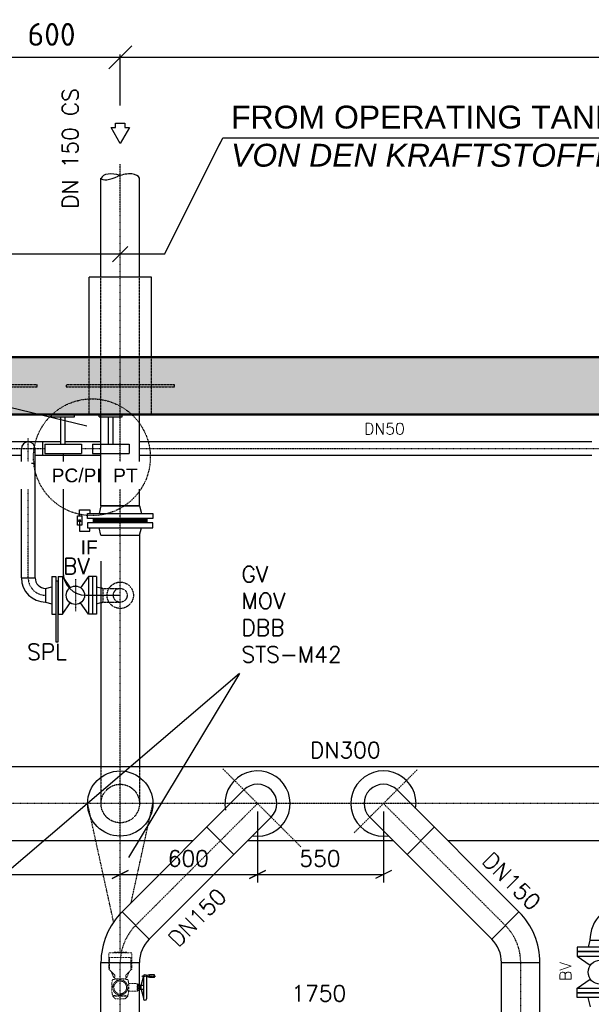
# Model space of a CAD drawing. Header units: millimetres. Extents: x -197187 to 241957296, y -45270 to 70505.
# Tile 74 of 116: x 47860 to 50358, y 11575 to 15877. Entities that reach past the tile are written whole.
import ezdxf
from ezdxf.enums import TextEntityAlignment as Align

# ---------------------------------------------------------------- set-up
doc = ezdxf.new("R2010")
doc.units = ezdxf.units.MM
doc.header["$LTSCALE"] = 0.5
doc.linetypes.add('DASHDOT', pattern=[1, 0.5, -0.25, 0, -0.25])
doc.linetypes.add('HIDDEN', pattern=[0.375, 0.25, -0.125])
for name, color, linetype in [('15', 7, 'Continuous'), ('41', 7, 'Continuous'), ('BEMAßUNG', 7, 'Continuous'), ('Beschriftung', 7, 'Continuous'), ('P-MU050ENTL', 7, 'Continuous'), ('P-MU150AUSL', 7, 'Continuous'), ('P-MU150EINL', 7, 'Continuous'), ('P-MU200AUSL', 7, 'Continuous'), ('P-MU200EINL', 7, 'Continuous'), ('P-MU250AUSL', 7, 'Continuous'), ('P-MU300AUSL', 7, 'Continuous')]:
    doc.layers.add(name, color=color, linetype=linetype)
doc.styles.add('LBB3.5M1000', font='isocp.shx', dxfattribs={"height": 3.5})
doc.styles.add('ROMANS', font='ROMANS', dxfattribs={"height": 0.2})
doc.styles.get("Standard").update_dxf_attribs({"font": 'isocpeur.ttf'})
doc.dimstyles.new('DIN', dxfattribs={"dimtxt": 2.5, "dimasz": 2.5, "dimexe": 1.25, "dimexo": 0.625, "dimtad": 1, "dimtih": 1, "dimdec": 4, "dimdsep": 46, "dimlunit": 6, "dimtxsty": 'Standard', "dimcen": 2.5, "dimadec": 0, "dimazin": 0, "dimtfac": 1, "dimtdec": 4, "dimtmove": 0, "dimatfit": 3, "dimfxl": 0, "dimtvp": 1, "dimtolj": 1, "dimtzin": 0, "dimarcsym": 0})

# ---------------------------------------------------------------- blocks, each defined once
blk = doc.blocks.new('_Oblique')
at = {"color": 0, "linetype": 'ByBlock', "lineweight": -2}
blk.add_line((-0.5, -0.5), (0.5, 0.5), dxfattribs=at)
blk = doc.blocks.new('*D27')
at = {"layer": 'BEMAßUNG', "color": 0, "lineweight": -2, "transparency": 16777216}
for p, q in [((48299.1, 15502), (48299.1, 15724.9)), ((48299.1, 15712.4), (53049.1, 15712.4)), ((53049.1, 15502), (53049.1, 15724.9))]:
    blk.add_line(p, q, dxfattribs=at)
at = {"layer": 'DEFPOINTS', "color": 0, "transparency": 16777216}
for p in [(53049.1, 15712.4), (48299.1, 14402), (53049.1, 14402)]:
    blk.add_point(p, dxfattribs=at)
at = {"layer": 'BEMAßUNG', "color": 0, "lineweight": -2, "transparency": 16777216, "xscale": 100, "yscale": 100, "zscale": 100, "rotation": 180}
blk.add_blockref('_Oblique', (48299.1, 15712.4), dxfattribs=at)
at = {"layer": 'BEMAßUNG', "color": 0, "lineweight": -2, "transparency": 16777216, "xscale": 100, "yscale": 100, "zscale": 100}
blk.add_blockref('_Oblique', (53049.1, 15712.4), dxfattribs=at)
at = {"layer": 'BEMAßUNG', "color": 0, "transparency": 16777216, "insert": (50674.1, 15812.4), "char_height": 100, "attachment_point": 5}
blk.add_mtext('\\A1;4.750', dxfattribs=at)
blk = doc.blocks.new('*D28')
at = {"layer": 'BEMAßUNG', "color": 0, "lineweight": -2, "transparency": 16777216}
for p, q in [((47699.1, 15502), (47699.1, 15724.9)), ((47699.1, 15712.4), (48299.1, 15712.4)), ((48299.1, 15502), (48299.1, 15724.9))]:
    blk.add_line(p, q, dxfattribs=at)
at = {"layer": 'DEFPOINTS', "color": 0, "transparency": 16777216}
for p in [(48299.1, 15712.4), (47699.1, 14402), (48299.1, 14402)]:
    blk.add_point(p, dxfattribs=at)
at = {"layer": 'BEMAßUNG', "color": 0, "lineweight": -2, "transparency": 16777216, "xscale": 100, "yscale": 100, "zscale": 100, "rotation": 180}
blk.add_blockref('_Oblique', (47699.1, 15712.4), dxfattribs=at)
at = {"layer": 'BEMAßUNG', "color": 0, "lineweight": -2, "transparency": 16777216, "xscale": 100, "yscale": 100, "zscale": 100}
blk.add_blockref('_Oblique', (48299.1, 15712.4), dxfattribs=at)
at = {"layer": 'BEMAßUNG', "color": 0, "transparency": 16777216, "insert": (47999.1, 15812.4), "char_height": 100, "attachment_point": 5}
blk.add_mtext('\\A1;600', dxfattribs=at)

msp = doc.modelspace()

# ---------------------------------------------------------------- hatches: boundary and pattern name
h = msp.add_hatch(color=256)
h.dxf.hatch_style = 1
h.paths.add_polyline_path([(48121.628, 13694.267), (48127.038, 13684.896), (48116.217, 13684.896)])
at = {"lineweight": 5}
h = msp.add_hatch(dxfattribs=at)
h.set_pattern_fill('NET3', color=256)
h.set_pattern_definition([(0, (93418.0402, 17796.4478), (0, 3.175), []), (60, (93418.0402, 17796.4478), (-2.74963066, 1.5875), []), (120, (93418.0402, 17796.4478), (-2.74963066, -1.5875), [])])
h.paths.add_polyline_path([(48181.632, 13679.018), (48181.632, 13697.018), (48416.632, 13697.018), (48416.632, 13679.018)])

# ---------------------------------------------------------------- linework, layer by layer
for p, q in [((48214.982, 13752.018), (48206.632, 13719.018)), ((48214.982, 13752.018), (48383.282, 13752.018)), ((48383.282, 13752.018), (48391.632, 13719.018)), ((48181.632, 13679.018), (48181.632, 13697.018)), ((48416.632, 13679.018), (48416.632, 13697.018)), ((48383.282, 13624.018), (48391.632, 13657.018)), ((48214.982, 13624.018), (48214.982, 12614.018)), ((48383.282, 13624.018), (48383.282, 12614.018))]:
    msp.add_line(p, q)
at = {"linetype": 'Continuous', "ltscale": 10}
msp.add_line((48214.981, 13752.018), (48383.281, 13752.018), dxfattribs=at)
msp.add_lwpolyline([(48121.628, 13708.267), (48121.628, 13734.692), (48166.174, 13734.692), (48166.174, 13719.019)])
for points in [[(48130.618, 13667.772), (48112.636, 13667.772), (48112.637, 13708.267), (48130.619, 13708.267)], [(48121.628, 13694.267), (48127.038, 13684.896), (48116.217, 13684.896)], [(48156.632, 13719.018), (48441.632, 13719.018), (48441.632, 13697.018), (48156.632, 13697.018)], [(48156.632, 13657.018), (48441.632, 13657.018), (48441.632, 13679.018), (48156.632, 13679.018)]]:
    msp.add_lwpolyline(points, close=True)
msp.add_circle((48299.132, 12452.018), 142.5)
at = {"layer": '15', "linetype": 'Continuous', "ltscale": 10}
msp.add_line((48334.132, 12159.518), (48264.132, 12124.518), dxfattribs=at)
at = {"layer": '41', "linetype": 'Continuous', "lineweight": 50, "ltscale": 10}
for p, q in [((55406.615, 14402.018), (42299.132, 14402.018)), ((54949.132, 14152.018), (42549.132, 14152.018))]:
    msp.add_line(p, q, dxfattribs=at)
at = {"layer": '41', "linetype": 'Continuous', "ltscale": 10}
for p, q in [((47999.132, 14142.018), (47999.132, 14152.018)), ((47999.132, 14142.018), (48099.132, 14142.018)), ((48039.132, 14022.018), (48039.132, 14142.018)), ((48059.132, 14022.018), (48059.132, 14142.018)), ((48099.132, 14142.018), (48099.132, 14152.018)), ((48207.639, 14142.018), (48207.639, 14152.018)), ((48207.639, 14142.018), (48307.639, 14142.018)), ((48247.639, 14022.018), (48247.639, 14142.018)), ((48267.639, 14022.018), (48267.639, 14142.018)), ((48307.639, 14142.018), (48307.639, 14152.018)), ((47961.132, 13971.868), (47961.132, 14032.168)), ((47969.132, 14022.018), (48129.132, 14022.018)), ((47969.132, 14022.018), (47969.132, 13982.018)), ((47969.132, 13982.018), (48129.132, 13982.018)), ((48049.132, 13982.018), (48049.132, 13438.018)), ((48129.132, 14022.018), (48129.132, 13982.018)), ((48177.639, 14022.018), (48337.639, 14022.018)), ((48177.639, 14022.018), (48177.639, 13982.018)), ((48177.639, 13982.018), (48337.639, 13982.018)), ((48337.639, 14022.018), (48337.639, 13982.018)), ((47927.282, 13938.018), (47866.982, 13938.018)), ((48149.132, 13362.018), (48299.568, 13362.018))]:
    msp.add_line(p, q, dxfattribs=at)
msp.add_arc((48149.132, 13462.018), 100, 180, 270, dxfattribs=at)
at = {"layer": 'BEMAßUNG', "linetype": 'Continuous', "ltscale": 10}
for p, q in [((48899.132, 12417.018), (48899.132, 12107.018)), ((49449.132, 12417.018), (49449.132, 12107.018)), ((45349.132, 12142.018), (49449.132, 12142.018)), ((48264.132, 12124.518), (48334.132, 12159.518)), ((48934.132, 12159.518), (48864.132, 12124.518)), ((48864.132, 12124.518), (48934.132, 12159.518)), ((49484.132, 12159.518), (49414.132, 12124.518))]:
    msp.add_line(p, q, dxfattribs=at)
at = {"layer": 'Beschriftung'}
for p, q in [((48332.525, 14885.611), (48265.739, 14818.825)), ((48493.015, 14852.218), (46439.414, 14852.218)), ((45748.647, 14689.561), (48153.283, 14101.728))]:
    msp.add_line(p, q, dxfattribs=at)
at = {"layer": 'P-MU050ENTL', "linetype": 'Continuous', "ltscale": 10}
for p, q in [((48039.132, 14032.168), (47783.282, 14032.168)), ((48214.982, 14032.168), (48059.132, 14032.168)), ((50360.476, 14032.168), (48383.282, 14032.168)), ((47866.982, 13438.018), (47866.982, 14002.018)), ((47927.282, 13438.018), (47927.282, 14002.018)), ((47866.982, 13971.868), (47783.282, 13971.868)), ((48214.982, 13971.868), (47927.282, 13971.868)), ((50360.476, 13971.868), (48383.282, 13971.868)), ((47866.982, 13438.018), (47927.282, 13438.018)), ((48000.132, 13444.518), (48000.132, 13279.518)), ((48000.132, 13444.518), (48018.132, 13444.518)), ((48018.132, 13444.518), (48018.132, 13279.518)), ((48028.132, 13444.518), (48028.132, 13279.518)), ((48028.132, 13444.518), (48046.132, 13444.518)), ((48046.132, 13444.518), (48080.395, 13394.928)), ((48046.132, 13444.518), (48046.132, 13279.518)), ((48160.132, 13444.518), (48125.869, 13394.928)), ((48160.132, 13444.518), (48160.132, 13279.518)), ((48189.582, 13444.518), (48160.132, 13444.518)), ((48178.132, 13444.518), (48178.132, 13279.518)), ((48196.132, 13444.518), (48189.582, 13444.518)), ((48196.132, 13444.518), (48196.132, 13279.518)), ((47973.132, 13392.168), (48000.132, 13399.403)), ((47973.132, 13392.168), (47973.132, 13331.868)), ((48196.132, 13399.403), (48214.982, 13394.352)), ((47973.132, 13331.868), (48000.132, 13324.634)), ((48046.132, 13279.518), (48080.395, 13329.109)), ((48160.132, 13279.518), (48125.87, 13329.109)), ((48196.132, 13324.634), (48214.982, 13329.685)), ((48000.132, 13279.518), (48018.132, 13279.518)), ((48028.132, 13279.518), (48046.132, 13279.518)), ((48189.582, 13279.518), (48160.132, 13279.518)), ((48196.132, 13279.518), (48189.582, 13279.518))]:
    msp.add_line(p, q, dxfattribs=at)
at = {"layer": 'P-MU050ENTL', "linetype": 'DASHDOT', "ltscale": 10}
for p, q in [((47897.132, 13438.018), (47897.132, 14048.778)), ((47969.132, 14002.018), (47783.282, 14002.018)), ((48214.982, 14002.018), (48129.132, 14002.018)), ((51669.132, 14002.018), (48383.282, 14002.018)), ((48103.132, 13432.018), (48103.132, 13292.018))]:
    msp.add_line(p, q, dxfattribs=at)
at = {"layer": 'P-MU050ENTL', "linetype": 'Continuous', "ltscale": 10}
msp.add_lwpolyline([(48018.132, 13159.018), (48028.132, 13159.018), (48028.132, 13424.018), (48018.132, 13424.018)], close=True, dxfattribs=at)
msp.add_circle((48103.132, 13362.018), 40, dxfattribs=at)
for centre, radius, start, end in [((47897.132, 14002.018), 30.15, 0, 180), ((47973.132, 13438.018), 106.15, 180, 270), ((47973.132, 13438.018), 45.85, 180, 270)]:
    msp.add_arc(centre, radius, start, end, dxfattribs=at)
at = {"layer": 'P-MU050ENTL', "linetype": 'DASHDOT', "ltscale": 10}
msp.add_arc((47973.132, 13438.018), 76, 180, 270, dxfattribs=at)
at = {"layer": 'P-MU150AUSL', "linetype": 'Continuous', "ltscale": 10}
for p, q in [((48214.982, 14752.018), (48214.982, 15183.849)), ((48383.282, 14752.018), (48383.282, 15183.849)), ((48162.632, 14402.018), (48162.632, 14752.018)), ((48435.632, 14752.018), (48162.632, 14752.018)), ((48435.632, 14402.018), (48435.632, 14752.018)), ((48383.282, 13752.017), (48383.282, 14152.018)), ((48383.281, 13752.018), (48214.981, 13752.018)), ((48839.629, 12511.521), (48306.995, 11978.887)), ((49508.635, 12511.521), (50041.27, 11978.887)), ((48958.635, 12392.515), (48426.001, 11859.881)), ((49389.629, 12392.515), (49922.264, 11859.881)), ((48796.001, 12229.881), (48676.995, 12348.887)), ((49552.264, 12229.881), (49671.27, 12348.887)), ((48306.995, 11978.887), (48426.001, 11859.881)), ((49922.264, 11859.881), (50041.27, 11978.887)), ((48214.982, 10451.018), (48214.982, 11756.749)), ((48214.982, 11756.749), (48383.282, 11756.749)), ((48383.282, 11473.6), (48383.282, 11756.749)), ((49964.982, 11756.75), (50133.282, 11756.75)), ((49964.982, 11473.6), (49964.982, 11756.75)), ((50133.282, 10451.018), (50133.282, 11756.75)), ((48426.771, 11702.997), (48413.958, 11700.738)), ((48449.056, 11702.997), (48426.771, 11702.997)), ((48426.771, 11691.855), (48426.771, 11702.997)), ((48449.056, 11691.855), (48449.056, 11702.997)), ((48390.559, 11656.756), (48400.587, 11694.182)), ((48400.587, 11697.426), (48400.587, 11599.373)), ((48413.958, 11694.114), (48413.958, 11700.738)), ((48413.958, 11697.426), (48413.958, 11599.373)), ((48426.771, 11691.855), (48413.958, 11694.114)), ((48449.056, 11691.855), (48426.771, 11691.855)), ((48389.444, 11656.756), (48383.282, 11656.756)), ((48389.444, 11640.043), (48383.282, 11640.043)), ((48389.444, 11640.043), (48389.444, 11656.756)), ((48390.559, 11653.971), (48389.444, 11653.971)), ((48390.559, 11642.828), (48389.444, 11642.828)), ((48400.587, 11656.756), (48390.559, 11656.756)), ((48390.559, 11640.043), (48390.559, 11656.756)), ((48400.587, 11640.043), (48390.559, 11640.043)), ((48390.559, 11640.043), (48400.587, 11602.617))]:
    msp.add_line(p, q, dxfattribs=at)
at = {"layer": 'P-MU150AUSL', "linetype": 'HIDDEN', "ltscale": 10}
for p, q in [((48214.982, 14152.018), (48214.982, 14752.018)), ((48383.282, 14152.018), (48383.282, 14752.018)), ((48162.632, 14152.018), (48162.632, 14402.018)), ((48435.632, 14152.018), (48435.632, 14402.018)), ((48223.132, 13392.168), (48223.132, 13331.868))]:
    msp.add_line(p, q, dxfattribs=at)
at = {"layer": 'P-MU150AUSL'}
for q in [(47698.956, 12061.892), (48335.293, 12216.805)]:
    msp.add_line((48820.679, 13019.904), q, dxfattribs=at)
at = {"layer": 'P-MU150AUSL', "linetype": 'DASHDOT', "ltscale": 10}
for p, q in [((49087.757, 12263.393), (48747.6, 12603.551)), ((49321.298, 12324.184), (49597.881, 12600.767)), ((48270.092, 11934.481), (48156.632, 12452.018)), ((48346.587, 12018.48), (48441.632, 12452.018)), ((48899.132, 12452.018), (48366.498, 11919.384)), ((49449.132, 12452.018), (49981.767, 11919.384)), ((48299.132, 10052.868), (48299.132, 11756.749)), ((50049.132, 9778.313), (50049.132, 11756.75)), ((48393.986, 11697.426), (48452.534, 11697.426)), ((48400.587, 11697.426), (48397.088, 11699.446)), ((48400.587, 11697.426), (48397.088, 11695.406))]:
    msp.add_line(p, q, dxfattribs=at)
at = {"layer": 'P-MU150AUSL', "linetype": 'HIDDEN', "ltscale": 10}
for points in [[(47462.632, 14272.018), (47935.632, 14272.018), (47935.632, 14282.018), (47462.632, 14282.018)], [(48062.632, 14272.018), (48535.632, 14272.018), (48535.632, 14282.018), (48062.632, 14282.018)]]:
    msp.add_lwpolyline(points, close=True, dxfattribs=at)
for points in [[(48214.982, 13394.352), (48223.132, 13392.168), (48299.132, 13392.168)], [(48214.982, 13329.685), (48223.132, 13331.868), (48299.132, 13331.868)]]:
    msp.add_lwpolyline(points, dxfattribs=at)
for radius, start, end in [(57.5, 189.863672, 189.863664), (30.15, 199.0686, 199.068592)]:
    msp.add_arc((48299.132, 13362.018), radius, start, end, dxfattribs=at)
at = {"layer": 'P-MU150AUSL', "linetype": 'Continuous', "ltscale": 10}
for centre, radius, start, end in [((48899.132, 12452.018), 142.5, 261.1944, 191.597836), ((49449.132, 12452.018), 142.5, 351.194353, 278.8056), ((48899.132, 12452.018), 84.15, 315, 135), ((49449.132, 12452.018), 84.15, 45, 225), ((48529.132, 11756.75), 314.15, 134.999975, 180), ((49819.132, 11756.75), 314.15, 0, 45), ((48529.132, 11756.75), 145.85, 134.999975, 180), ((49819.132, 11756.75), 145.85, 0, 45), ((48407.272, 11697.426), 6.685, 0, 180), ((48407.272, 11599.373), 6.685, 180, 0)]:
    msp.add_arc(centre, radius, start, end, dxfattribs=at)
at = {"layer": 'P-MU150AUSL', "linetype": 'DASHDOT', "ltscale": 10}
for centre, start, end in [((48529.132, 11756.75), 134.999975, 180), ((49819.132, 11756.75), 0, 45)]:
    msp.add_arc(centre, 230, start, end, dxfattribs=at)
at = {"layer": 'P-MU150AUSL', "linetype": 'Continuous', "ltscale": 10}
for centre, major_axis, ratio, start_param, end_param in [((48280.622, 15213.617), (-65.64, -29.769), 0.32393588, 0, 1.57079633), ((48292.774, 15152.744), (-77.02, 31.104), 0.51427667, 4.83132871, 6.28318531), ((48306.262, 15152.744), (77.02, 31.104), 0.51427667, 0, 1.57079633)]:
    msp.add_ellipse(centre, major_axis=major_axis, ratio=ratio, start_param=start_param, end_param=end_param, dxfattribs=at)
at = {"layer": 'P-MU200AUSL', "linetype": 'DASHDOT', "ltscale": 10}
for p, q in [((48299.132, 11802.018), (48299.132, 15245.636)), ((48299.132, 12011.83), (48299.132, 12177.018))]:
    msp.add_line(p, q, dxfattribs=at)
at = {"layer": 'P-MU200AUSL', "ltscale": 100}
msp.add_line((46180.138, 12290.018), (48618.126, 12290.018), dxfattribs=at)
msp.add_lwpolyline([(48299.132, 15335.911), (48259.132, 15405.192), (48279.132, 15405.192), (48279.132, 15425.192), (48319.132, 15425.192), (48319.132, 15405.192), (48339.132, 15405.192), (48299.132, 15335.911)], close=True, dxfattribs=at)
at = {"layer": 'P-MU200EINL'}
for p, q in [((50351.682, 11855.018), (50343.632, 11825.018)), ((50351.682, 11855.018), (50440.582, 11855.018)), ((50296.132, 11785.018), (50353.122, 11745.125)), ((50296.132, 11645.018), (50353.122, 11684.912)), ((50354.757, 11563.558), (50343.632, 11605.018))]:
    msp.add_line(p, q, dxfattribs=at)
for points in [[(50296.132, 11805.018), (50496.132, 11805.018), (50496.132, 11825.018), (50296.132, 11825.018)], [(50296.132, 11785.018), (50496.132, 11785.018), (50496.132, 11805.018), (50296.132, 11805.018)], [(50296.132, 11645.018), (50496.132, 11645.018), (50496.132, 11625.018), (50296.132, 11625.018)], [(50296.132, 11625.018), (50496.132, 11625.018), (50496.132, 11605.018), (50296.132, 11605.018)]]:
    msp.add_lwpolyline(points, close=True, dxfattribs=at)
msp.add_circle((50396.132, 11715.018), 52.5, dxfattribs=at)
msp.add_arc((50510.132, 11855.018), 158.45, 90, 180, dxfattribs=at)
at = {"layer": 'P-MU250AUSL', "linetype": 'HIDDEN', "ltscale": 10}
for p, q in [((48214.982, 12614.018), (48214.982, 12452.018)), ((48383.282, 12614.018), (48383.282, 12452.018))]:
    msp.add_line(p, q, dxfattribs=at)
at = {"layer": 'P-MU250AUSL', "linetype": 'HIDDEN', "lineweight": 5, "ltscale": 2}
for p, q in [((48252.483, 11734.228), (48248.991, 11742.423)), ((48248.991, 11742.423), (48248.991, 11727.27)), ((48248.991, 11727.27), (48252.483, 11727.27)), ((48252.483, 11725.232), (48275.405, 11702.31)), ((48270.48, 11691.995), (48259.164, 11718.551)), ((48275.405, 11702.31), (48275.405, 11684.146)), ((48345.781, 11725.232), (48322.86, 11702.31)), ((48322.86, 11702.31), (48322.86, 11684.146)), ((48327.784, 11691.995), (48339.1, 11718.551)), ((48345.781, 11734.228), (48349.273, 11742.423)), ((48349.273, 11727.27), (48345.781, 11727.27)), ((48349.273, 11742.423), (48349.273, 11727.27)), ((48270.48, 11691.995), (48275.405, 11691.995)), ((48327.784, 11691.995), (48322.86, 11691.995)), ((48372.731, 11665.113), (48335.682, 11665.113)), ((48372.731, 11665.113), (48372.731, 11631.686)), ((48372.731, 11665.113), (48375.516, 11662.327)), ((48375.516, 11662.327), (48375.516, 11634.472)), ((48375.516, 11662.327), (48378.302, 11662.327)), ((48378.302, 11662.327), (48378.302, 11634.472)), ((48372.731, 11631.686), (48335.682, 11631.686)), ((48372.731, 11631.686), (48375.516, 11634.472)), ((48375.516, 11634.472), (48378.302, 11634.472)), ((48383.282, 11656.756), (48378.302, 11656.756)), ((48383.282, 11640.043), (48378.302, 11640.043)), ((48266.183, 11610.051), (48266.183, 11614.166)), ((48266.183, 11610.051), (48277.643, 11598.59)), ((48332.082, 11610.051), (48266.183, 11610.051)), ((48277.643, 11598.59), (48320.621, 11598.59)), ((48332.082, 11610.051), (48320.621, 11598.59)), ((48332.082, 11610.051), (48332.082, 11614.166))]:
    msp.add_line(p, q, dxfattribs=at)
for points in [[(48248.991, 11742.423), (48248.991, 11799.726), (48299.132, 11799.726)], [(48299.132, 11799.726), (48270.48, 11799.726), (48270.48, 11802.018), (48299.132, 11802.018)], [(48299.132, 11799.726), (48327.784, 11799.726), (48327.784, 11802.018), (48299.132, 11802.018)], [(48349.273, 11742.423), (48349.273, 11799.726), (48299.132, 11799.726)], [(48345.781, 11725.232), (48345.781, 11779.67), (48252.483, 11779.67), (48252.483, 11725.232)], [(48275.405, 11686.748), (48322.86, 11686.748)]]:
    msp.add_lwpolyline(points, dxfattribs=at)
at = {"layer": 'P-MU250AUSL', "linetype": 'HIDDEN', "ltscale": 10}
msp.add_circle((48299.132, 12452.018), 84.15, dxfattribs=at)
at = {"layer": 'P-MU250AUSL', "linetype": 'HIDDEN', "lineweight": 5, "ltscale": 2}
for radius in [32.95, 27.733]:
    msp.add_circle((48299.132, 11648.4), radius, dxfattribs=at)
for centre, radius, start, end in [((48439.488, 11648.4), 177.694, 169.410808, 190.589195), ((48266.859, 11680.672), 2.074, 100.589198, 169.410808), ((48299.132, 11508.044), 177.694, 79.410811, 100.589198), ((48331.405, 11680.672), 2.074, 10.589198, 79.410811), ((48158.776, 11648.4), 177.694, 349.41081, 10.589198), ((48266.859, 11616.127), 2.074, 190.589195, 259.410809), ((48331.405, 11616.127), 2.074, 280.589196, 349.41081), ((48299.132, 11788.755), 177.694, 259.410809, 280.589196)]:
    msp.add_arc(centre, radius, start, end, dxfattribs=at)
at = {"layer": 'P-MU300AUSL', "linetype": 'Continuous', "ltscale": 10}
for p, q in [((44887.421, 12614.018), (51229.132, 12614.018)), ((48856.138, 12290.018), (49492.126, 12290.018)), ((49730.138, 12290.018), (51229.132, 12290.018))]:
    msp.add_line(p, q, dxfattribs=at)
at = {"layer": 'P-MU300AUSL', "linetype": 'DASHDOT', "ltscale": 10}
msp.add_line((51470.132, 12452.018), (44651.754, 12452.018), dxfattribs=at)

# ---------------------------------------------------------------- texts
at = {"layer": 'BEMAßUNG', "linetype": 'Continuous', "ltscale": 10, "style": 'ROMANS'}
msp.add_text('DN 150 CS', height=70, rotation=90, dxfattribs=at).set_placement((48115.862, 15577.785), align=Align.RIGHT)
msp.add_text('DN300', height=70, dxfattribs=at).set_placement((49128.143, 12650.629))
for s, p in [('600', (48506.534, 12212.018)), ('550', (49081.534, 12212.018)), ('1750', (49046.809, 11622.607))]:
    msp.add_text(s, height=70, dxfattribs=at).set_placement(p, align=Align.MIDDLE_LEFT)
for rotation, p in [(315.284124, (49875.002, 12196.315)), (45.284124, (48551.819, 11819.582))]:
    msp.add_text('DN150', height=70, rotation=rotation, dxfattribs=at).set_placement(p)
at = {"layer": 'P-MU050ENTL', "linetype": 'DASHDOT', "ltscale": 10, "style": 'ROMANS'}
msp.add_text('DN50', height=50, dxfattribs=at).set_placement((49364.936, 14064.215))
at = {"layer": 'P-MU050ENTL', "linetype": 'Continuous', "ltscale": 10, "style": 'ROMANS'}
msp.add_text('SPL', height=70, dxfattribs=at).set_placement((47891.914, 13079.456))
at = {"layer": 'P-MU150AUSL', "insert": (48828.837, 13488.718), "char_height": 70, "width": 824.33114, "attachment_point": 1, "style": 'ROMANS'}
msp.add_mtext('GV\\PMOV\\PDBB\\PSTS-M42', dxfattribs=at)
at = {"layer": 'P-MU150EINL', "linetype": 'Continuous', "ltscale": 10, "style": 'ROMANS'}
msp.add_text('BV', height=50, rotation=90, dxfattribs=at).set_placement((50270.203, 11676.622))

# ---------------------------------------------------------------- dimensions: what is measured, and where the dimension line sits
at = {"layer": 'BEMAßUNG'}
for base, p1, p2, picture, middle in [((48299.132, 15712.406), (47699.132, 14402.018), (48299.132, 14402.018), '*D28', (47999.132, 15812.406)), ((53049.132, 15712.406), (48299.132, 14402.018), (53049.132, 14402.018), '*D27', (50674.132, 15812.406))]:
    dim = msp.add_linear_dim(base=base, p1=p1, p2=p2, dimstyle='DIN', override={"dimscale": 10, "dimtxt": 10, "dimasz": 10, "dimexo": 110, "dimgap": 5, "dimdec": 2, "dimblk1": 'Oblique', "dimblk2": 'Oblique', "dimsah": 1, "dimtdec": 2, "dimtmove": 2}, dxfattribs=at)
    dim.commit()
    dim.dimension.update_dxf_attribs({"geometry": picture, "text_midpoint": middle})

# ---------------------------------------------------------------- next in the draw order: texts
at = {"layer": 'Beschriftung', "attachment_point": 1, "style": 'LBB3.5M1000', "bg_fill": 2}
for s, insert, char_height, width in [('{\\fArial|b0|i0|c0|p34;FROM OPERATING TANKS\\P\\fArial|b0|i1|c0|p34;VON DEN KRAFTSTOFFBEHÄLTERN}', (48783.145, 15501.186), 100, 2476.12491), ('{\\fArial|b0|i0|c0|p34;PC/PI}', (47999.313, 13915.648), 60, 213.35671), ('{\\fArial|b0|i0|c0|p34;\\C256;IF}', (48125.996, 13601.489), 60, 111.95845)]:
    msp.add_mtext(s, dxfattribs=dict(at, insert=insert, char_height=char_height, width=width))

# ---------------------------------------------------------------- next in the draw order: hatches: boundary and pattern name
at = {"lineweight": 5}
h = msp.add_hatch(dxfattribs=at)
h.set_pattern_fill('ANSI33', color=256, scale=25)
h.set_pattern_definition([(45, (42299.13, 3652.02), (-112.2532, 112.2532), []), (45, (42411.39, 3652.02), (-112.2532, 112.2532), [79.375, -39.6875])])
h.paths.add_polyline_path([(55406.615, 2202.018), (55406.615, 2452.018), (55199.132, 2452.018), (55199.132, 7302.018), (55406.615, 7302.018), (55406.615, 7552.018), (55199.132, 7552.018), (55199.132, 14152.018), (55406.615, 14152.018), (55406.615, 14397.471), (55406.615, 14397.018), (55406.615, 14402.018), (44729.132, 14402.018), (44729.132, 14397.018), (44674.132, 14397.018), (44669.132, 14392.018), (44669.132, 14352.018), (44664.132, 14352.018), (44664.132, 14377.018), (44609.132, 14377.018), (44604.132, 14372.018), (44604.132, 14332.018), (44599.132, 14332.018), (44599.132, 14152.018), (54949.132, 14152.018), (54949.132, 2272.018), (54954.132, 2272.018), (54954.132, 2232.018), (54959.132, 2227.018), (55014.132, 2227.018), (55014.132, 2252.018), (55019.132, 2252.018), (55019.132, 2212.018), (55024.132, 2207.018), (55079.132, 2207.018), (55079.132, 2202.018)])

# ---------------------------------------------------------------- next in the draw order: linework, layer by layer
for q in [(48206.632, 13657.018), (48383.282, 13624.018)]:
    msp.add_line((48214.982, 13624.018), q)
msp.add_lwpolyline([(48121.628, 13688.02), (48121.627, 13641.347), (48166.174, 13641.347), (48166.174, 13657.019)])
at = {"layer": 'Beschriftung'}
for p, q in [((48493.015, 14852.218), (48747.047, 15359.804)), ((48747.047, 15359.804), (51224.067, 15359.804))]:
    msp.add_line(p, q, dxfattribs=at)
at = {"layer": 'P-MU150AUSL', "linetype": 'Continuous', "ltscale": 10}
msp.add_line((48214.982, 13752.018), (48214.982, 14152.018), dxfattribs=at)

# ---------------------------------------------------------------- next in the draw order: texts
at = {"layer": 'P-MU050ENTL', "linetype": 'Continuous', "ltscale": 10, "style": 'ROMANS'}
msp.add_text('BV', height=70, dxfattribs=at).set_placement((48048.789, 13453.821))

# ---------------------------------------------------------------- next in the draw order: texts
at = {"layer": 'Beschriftung', "char_height": 60, "width": 213.35671, "attachment_point": 1, "style": 'LBB3.5M1000', "bg_fill": 2}
for insert in [(47668.008, 13915.648), (48268.008, 13915.648)]:
    msp.add_mtext('{\\fArial|b0|i0|c0|p34;PT}', dxfattribs=dict(at, insert=insert))

# ---------------------------------------------------------------- next in the draw order: linework, layer by layer
at = {"layer": 'P-MU300AUSL', "linetype": 'DASHDOT', "ltscale": 10}
msp.add_circle((48175.422, 13964.896), 255.157, dxfattribs=at)

doc.saveas('drawing.dxf')
